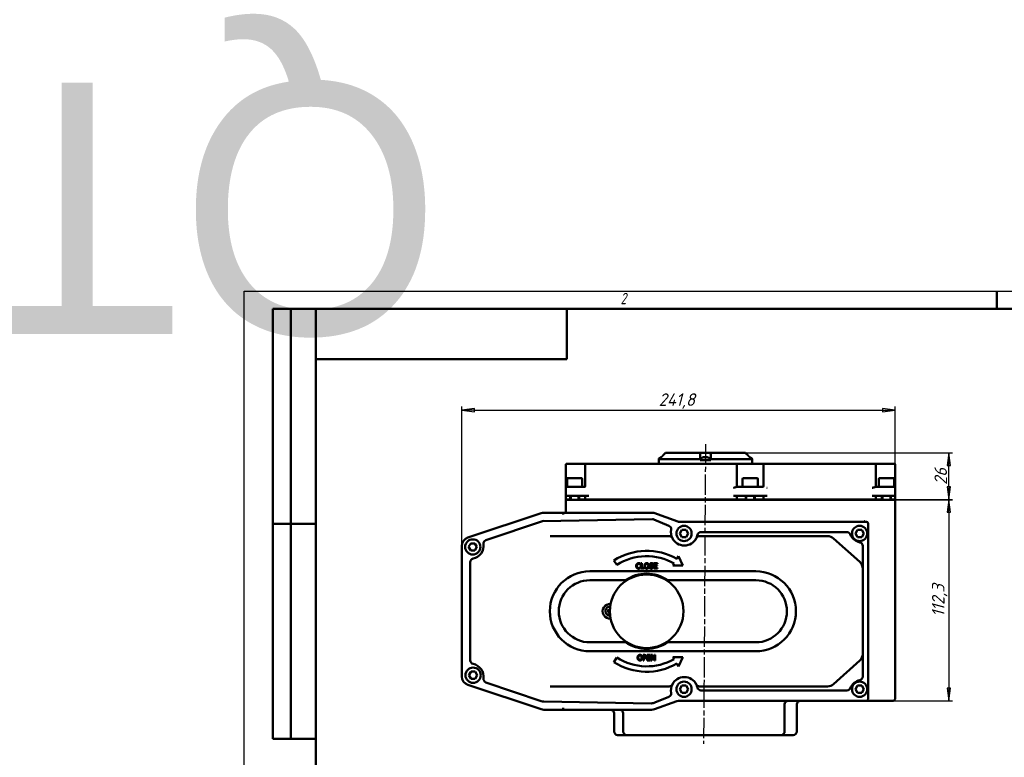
# Model space of a CAD drawing. Header units: millimetres. Extents: x -2787 to 5661, y -195 to 746.
# Tile 6 of 11: x -125 to 424, y 334 to 746. Entities that reach past the tile are written whole.
import ezdxf
from ezdxf.enums import TextEntityAlignment as Align

# ---------------------------------------------------------------- set-up
doc = ezdxf.new("R2018")
doc.units = ezdxf.units.MM
doc.header["$LTSCALE"] = 2
doc.linetypes.add('CHAIN', pattern=[0.7087, 0.4724, -0.0591, 0.1181, -0.0591])
for name, color, linetype, lineweight in [('Видимый контур (ГОСТ)', 7, 'Continuous', 50), ('Кромка (ГОСТ)', 7, 'Continuous', 50), ('Линия резьбы (ГОСТ)', 7, 'Continuous', 25), ('Обозначение (ГОСТ)', 7, 'Continuous', 25), ('Осевая линия (ГОСТ)', 7, 'Continuous', 25), ('Размер (ГОСТ)', 7, 'Continuous', 25), ('Эскизная геометрия (ГОСТ)', 7, 'Continuous', 50)]:
    doc.layers.add(name, color=color, linetype=linetype, lineweight=lineweight)
doc.styles.add('Альтернативный текст (ГОСТ)', font='arial.ttf', dxfattribs={"width": 0.8})
doc.styles.add('Обычный текст (ГОСТ)', font='GOST Common Italic.ttf')
doc.dimstyles.new('Обычный (ГОСТ)', dxfattribs={"dimscale": 2, "dimtxt": 3.5, "dimasz": 3.5, "dimexe": 1, "dimexo": 0, "dimgap": 0.5, "dimtad": 1, "dimtxsty": 'Обычный текст (ГОСТ)', "dimblk": 'Filled-1', "dimcen": 0.09, "dimdle": 15, "dimclrd": 256, "dimclre": 256, "dimclrt": 256, "dimazin": 2, "dimtfac": 0.714286, "dimtdec": 3, "dimtmove": 0, "dimatfit": 3, "dimfxl": 1, "dimtolj": 1, "dimlwd": 25, "dimlwe": 25, "dimarcsym": 0})

# ---------------------------------------------------------------- blocks, each defined once
blk = doc.blocks.new('Рамки ГОСТ - Рамка')
at = {"layer": 'Кромка (ГОСТ)', "lineweight": 25}
for p, q in [((0, 0), (0, 297)), ((0, 297), (420, 297))]:
    blk.add_line(p, q, dxfattribs=at)
at = {"layer": 'Кромка (ГОСТ)'}
for p, q in [((210, 292), (210, 297)), ((415, 292), (20, 292)), ((20, 292), (20, 5))]:
    blk.add_line(p, q, dxfattribs=at)
at = {"layer": 'Кромка (ГОСТ)', "insert": (105, 296.5), "char_height": 3.17, "width": 5.2328, "attachment_point": 1, "style": 'Альтернативный текст (ГОСТ)'}
blk.add_mtext('\\fGOST Common|b0|i1;{\\H3.1700;2}', dxfattribs=at)
blk = doc.blocks.new('ГОСТ - Доп. графы 2')
at = {"layer": 'Эскизная геометрия (ГОСТ)'}
for p, q in [((-12, 0), (-12, 120)), ((-12, 120), (0, 120)), ((-7, 0), (-7, 120)), ((-12, 60), (0, 60)), ((0, 0), (-12, 0))]:
    blk.add_line(p, q, dxfattribs=at)
at = {"layer": 'Обозначение (ГОСТ)', "lineweight": 30, "flags": 17}
for tag, p in [('Первичная_применяемость', (-3.65, 90.03)), ('Справочный_номер', (-3.55, 30.02))]:
    blk.add_attdef(tag, text='', height=3.17, rotation=90, dxfattribs=at).set_placement(p, align=Align.MIDDLE_CENTER)
blk = doc.blocks.new('ГОСТ - Доп. графы 3')
at = {"layer": 'Эскизная геометрия (ГОСТ)'}
for p, q in [((0, 0), (70, 0)), ((70, 0), (70, -14)), ((70, -14), (0, -14))]:
    blk.add_line(p, q, dxfattribs=at)
at = {"layer": 'Обозначение (ГОСТ)', "lineweight": 30}
blk.add_attdef('ОБОЗНАЧЕНИЕ', text='', height=5, rotation=180, dxfattribs=at).set_placement((34.94, -6.97), align=Align.MIDDLE_CENTER)
blk = doc.blocks.new('Filled-1')
at = {"color": 0}
for p, q in [((0, 0), (-1, 0.143)), ((-1, 0.143), (-1, -0.143)), ((-1, 0), (0, 0)), ((-1, -0.143), (0, 0))]:
    blk.add_line(p, q, dxfattribs=at)
at = {"color": 0, "flags": 128}
blk.add_lwpolyline([(-1, -0.143), (0, 0), (-1, 0.143), (-1, -0.143)], dxfattribs=at)
at = {"color": 0}
blk.add_solid([(-1, -0.143), (0, 0), (-1, 0.143), (-1, -0.143)], dxfattribs=at)
blk = doc.blocks.new('*D9')
at = {"layer": 'Defpoints', "color": 0, "linetype": 'Continuous', "transparency": 16777216}
for p in [(363.23, 527.48), (363.23, 477.48), (121.43, 451.58)]:
    blk.add_point(p, dxfattribs=at)
at = {"layer": 'Размер (ГОСТ)', "linetype": 'Continuous', "lineweight": 25, "transparency": 16777216}
for p, q in [((121.43, 451.58), (121.43, 529.48)), ((363.23, 477.48), (363.23, 529.48)), ((128.43, 527.48), (356.23, 527.48))]:
    blk.add_line(p, q, dxfattribs=at)
at = {"layer": 'Размер (ГОСТ)', "linetype": 'Continuous', "lineweight": 25, "transparency": 16777216, "xscale": 7, "yscale": 7, "zscale": 7, "rotation": 180}
blk.add_blockref('Filled-1', (121.43, 527.48), dxfattribs=at)
at = {"layer": 'Размер (ГОСТ)', "linetype": 'Continuous', "lineweight": 25, "transparency": 16777216, "xscale": 7, "yscale": 7, "zscale": 7}
blk.add_blockref('Filled-1', (363.23, 527.48), dxfattribs=at)
at = {"layer": 'Размер (ГОСТ)', "linetype": 'Continuous', "lineweight": 25, "transparency": 16777216, "insert": (231.33, 536.88), "char_height": 7, "attachment_point": 1, "style": 'Обычный текст (ГОСТ)'}
blk.add_mtext('\\A1;241,8', dxfattribs=at)
blk = doc.blocks.new('*D19')
at = {"layer": 'Defpoints', "color": 0, "linetype": 'Continuous', "transparency": 16777216}
for p in [(279.73, 503.58), (393.23, 503.58), (363.23, 477.58)]:
    blk.add_point(p, dxfattribs=at)
at = {"layer": 'Размер (ГОСТ)', "linetype": 'Continuous', "lineweight": 25, "transparency": 16777216}
for p, q in [((279.73, 503.58), (395.23, 503.58)), ((393.23, 484.58), (393.23, 496.58)), ((363.23, 477.58), (395.23, 477.58))]:
    blk.add_line(p, q, dxfattribs=at)
at = {"layer": 'Размер (ГОСТ)', "linetype": 'Continuous', "lineweight": 25, "transparency": 16777216, "xscale": 7, "yscale": 7, "zscale": 7}
for p, rotation in [((393.23, 503.58), 90), ((393.23, 477.58), 270)]:
    blk.add_blockref('Filled-1', p, dxfattribs=dict(at, rotation=rotation))
at = {"layer": 'Размер (ГОСТ)', "linetype": 'Continuous', "lineweight": 25, "transparency": 16777216, "insert": (385.23, 485.76), "char_height": 7, "attachment_point": 1, "rotation": 90, "style": 'Обычный текст (ГОСТ)'}
blk.add_mtext('\\A1;26', dxfattribs=at)
blk = doc.blocks.new('*D20')
at = {"layer": 'Defpoints', "color": 0, "linetype": 'Continuous', "transparency": 16777216}
for p in [(363.23, 477.48), (361.23, 365.18), (393.23, 365.18)]:
    blk.add_point(p, dxfattribs=at)
at = {"layer": 'Размер (ГОСТ)', "linetype": 'Continuous', "lineweight": 25, "transparency": 16777216}
for p, q in [((363.23, 477.48), (395.23, 477.48)), ((393.23, 470.48), (393.23, 372.18)), ((361.23, 365.18), (395.23, 365.18))]:
    blk.add_line(p, q, dxfattribs=at)
at = {"layer": 'Размер (ГОСТ)', "linetype": 'Continuous', "lineweight": 25, "transparency": 16777216, "xscale": 7, "yscale": 7, "zscale": 7}
for p, rotation in [((393.23, 477.48), 90), ((393.23, 365.18), 270)]:
    blk.add_blockref('Filled-1', p, dxfattribs=dict(at, rotation=rotation))
at = {"layer": 'Размер (ГОСТ)', "linetype": 'Continuous', "lineweight": 25, "transparency": 16777216, "insert": (383.83, 412.07), "char_height": 7, "attachment_point": 1, "rotation": 90, "style": 'Обычный текст (ГОСТ)'}
blk.add_mtext('\\A1;112,3', dxfattribs=at)

msp = doc.modelspace()

# ---------------------------------------------------------------- linework, layer by layer
at = {"layer": 'Видимый контур (ГОСТ)'}
for p, q in [((235.067, 503.58), (235.067, 503.58)), ((235.067, 503.58), (254.677, 503.58)), ((254.677, 503.58), (260.13, 503.58)), ((257.484, 501.087), (256.841, 501.087)), ((257.05, 501.304), (257.069, 501.087)), ((258.782, 501.087), (258.704, 501.087)), ((260.13, 503.58), (279.736, 503.58)), ((282.402, 501.087), (282.324, 501.087)), ((179.559, 497.08), (179.559, 484.08)), ((180.059, 497.58), (181.766, 497.58)), ((190.763, 497.58), (181.766, 497.58)), ((190.263, 497.08), (190.263, 485.08)), ((190.763, 497.58), (192.263, 497.58)), ((272.973, 497.58), (192.263, 497.58)), ((231.316, 499.98), (231.316, 499.58)), ((231.316, 499.58), (231.41, 499.58)), ((231.401, 497.58), (231.401, 499.58)), ((231.41, 499.58), (231.575, 499.58)), ((231.575, 500.08), (231.575, 499.58)), ((254.404, 500.08), (231.575, 500.08)), ((254.404, 499.58), (254.404, 500.08)), ((254.404, 499.58), (256.684, 499.58)), ((254.866, 499.98), (254.866, 499.58)), ((256.684, 499.58), (258.041, 499.58)), ((258.041, 499.58), (260.404, 499.58)), ((259.866, 499.98), (259.866, 499.58)), ((260.404, 500.08), (260.404, 499.58)), ((283.228, 500.08), (260.404, 500.08)), ((272.973, 497.58), (274.473, 497.58)), ((290.26, 497.58), (274.473, 497.58)), ((274.973, 485.08), (274.973, 497.08)), ((283.228, 499.58), (283.228, 500.08)), ((283.228, 499.58), (283.391, 499.58)), ((283.391, 499.58), (283.486, 499.58)), ((283.401, 497.58), (283.401, 499.58)), ((283.486, 499.98), (283.486, 499.58)), ((289.76, 497.08), (289.76, 485.08)), ((290.26, 497.58), (291.76, 497.58)), ((350.5, 497.58), (291.76, 497.58)), ((350.5, 497.58), (352, 497.58)), ((361.017, 497.58), (352, 497.58)), ((352.5, 485.08), (352.5, 497.08)), ((361.017, 497.58), (362.728, 497.58)), ((363.228, 484.08), (363.228, 497.08)), ((180.639, 489.58), (188.139, 489.58)), ((278.639, 489.58), (286.139, 489.58)), ((354.689, 489.58), (362.189, 489.58)), ((179.559, 484.08), (179.559, 479.58)), ((180.059, 484.58), (181.559, 484.58)), ((180.139, 489.08), (180.139, 484.58)), ((183.841, 484.58), (181.559, 484.58)), ((183.841, 484.58), (184.938, 484.58)), ((190.263, 484.58), (184.938, 484.58)), ((188.639, 489.08), (188.639, 484.58)), ((281.841, 484.58), (274.973, 484.58)), ((278.139, 489.08), (278.139, 484.58)), ((281.841, 484.58), (282.938, 484.58)), ((289.76, 484.58), (282.938, 484.58)), ((286.639, 489.08), (286.639, 484.58)), ((358.17, 484.58), (352.5, 484.58)), ((354.189, 489.08), (354.189, 484.58)), ((358.17, 484.58), (358.708, 484.58)), ((361.228, 484.58), (358.708, 484.58)), ((361.228, 484.58), (362.728, 484.58)), ((362.689, 489.08), (362.689, 484.58)), ((363.228, 479.58), (363.228, 484.08)), ((179.559, 479.58), (179.559, 477.58)), ((181.559, 479.58), (179.559, 479.58)), ((181.559, 479.58), (192.263, 479.58)), ((181.889, 479.58), (181.889, 477.48)), ((186.889, 479.58), (186.889, 477.48)), ((190.263, 477.58), (190.263, 479.58)), ((272.973, 479.58), (291.76, 479.58)), ((274.973, 477.58), (274.973, 479.58)), ((279.889, 479.58), (279.889, 477.48)), ((284.889, 479.58), (284.889, 477.48)), ((289.76, 477.58), (289.76, 479.58)), ((350.5, 479.58), (361.228, 479.58)), ((352.5, 477.58), (352.5, 479.58)), ((355.939, 479.58), (355.939, 477.48)), ((360.939, 479.58), (360.939, 477.48)), ((363.228, 479.58), (361.228, 479.58)), ((363.228, 477.58), (363.228, 479.58)), ((181.835, 477.58), (179.559, 477.58)), ((179.559, 477.48), (179.559, 470.68)), ((179.559, 477.48), (181.559, 477.48)), ((181.559, 477.48), (361.228, 477.48)), ((181.835, 477.58), (181.889, 477.58)), ((186.889, 477.58), (190.263, 477.58)), ((192.263, 477.58), (190.263, 477.58)), ((192.263, 477.58), (272.973, 477.58)), ((211.985, 477.48), (211.985, 477.58)), ((246.471, 477.48), (246.471, 477.58)), ((274.973, 477.58), (272.973, 477.58)), ((274.973, 477.58), (279.889, 477.58)), ((284.889, 477.58), (289.76, 477.58)), ((291.76, 477.58), (289.76, 477.58)), ((291.76, 477.58), (350.5, 477.58)), ((352.5, 477.58), (350.5, 477.58)), ((352.5, 477.58), (355.939, 477.58)), ((360.939, 477.58), (360.947, 477.58)), ((363.228, 477.58), (360.947, 477.58)), ((361.228, 477.48), (363.228, 477.48)), ((363.228, 366.18), (363.228, 477.48)), ((165.658, 469.923), (124.847, 456.319)), ((177.97, 470.18), (167.239, 470.18)), ((177.97, 470.18), (177.97, 469.18)), ((178.97, 470.18), (177.97, 470.18)), ((177.97, 469.17), (177.97, 469.18)), ((227.884, 470.18), (178.97, 470.18)), ((242.003, 465.295), (228.552, 470.065)), ((166.428, 465.539), (134.912, 454.875)), ((166.341, 466.038), (166.428, 465.539)), ((227.812, 466.602), (166.428, 465.539)), ((166.428, 465.539), (166.514, 465.041)), ((237.04, 462.956), (228.612, 466.45)), ((347.228, 465.18), (242.672, 465.18)), ((348.228, 366.18), (348.228, 464.18)), ((203.07, 457.109), (170.781, 457.109)), ((237.143, 457.109), (203.07, 457.109)), ((243.15, 458.644), (244.304, 460.644)), ((244.304, 456.644), (243.15, 458.644)), ((244.304, 460.644), (246.614, 460.644)), ((246.614, 456.644), (244.304, 456.644)), ((246.614, 460.644), (247.769, 458.644)), ((247.769, 458.644), (246.614, 456.644)), ((325.585, 457.109), (254.096, 457.109)), ((336.388, 459.399), (254.906, 459.399)), ((341.15, 458.644), (342.304, 460.644)), ((342.304, 456.644), (341.15, 458.644)), ((342.304, 460.644), (344.614, 460.644)), ((344.614, 456.644), (342.304, 456.644)), ((344.614, 460.644), (345.769, 458.644)), ((345.769, 458.644), (344.614, 456.644)), ((121.428, 451.576), (121.428, 378.783)), ((125.232, 451.094), (126.387, 453.094)), ((126.387, 449.094), (125.232, 451.094)), ((126.387, 453.094), (128.696, 453.094)), ((128.696, 453.094), (129.851, 451.094)), ((129.851, 451.094), (128.696, 449.094)), ((343.535, 442.714), (328.925, 455.83)), ((345.195, 438.993), (345.195, 451.674)), ((128.696, 449.094), (126.387, 449.094)), ((242.328, 445.936), (241.446, 444.434)), ((244.766, 440.748), (242.328, 445.936)), ((126.114, 442.611), (126.114, 387.748)), ((206.348, 443.59), (207.969, 441.066)), ((221.011, 441.312), (221.042, 441.312)), ((221.042, 439.673), (221.013, 439.673)), ((221.042, 441.312), (221.042, 441.793)), ((221.042, 439.196), (221.042, 439.673)), ((221.414, 441.992), (221.414, 438.992)), ((221.813, 441.992), (221.414, 441.992)), ((221.813, 439.347), (221.813, 441.992)), ((226.237, 439.673), (226.237, 439.172)), ((226.267, 439.673), (226.237, 439.673)), ((228.131, 441.375), (228.16, 441.375)), ((228.16, 441.375), (228.16, 441.851)), ((230.56, 441.992), (228.683, 441.992)), ((228.683, 441.992), (228.683, 438.992)), ((229.082, 441.637), (230.56, 441.637)), ((229.082, 440.816), (229.082, 441.637)), ((230.46, 440.816), (229.082, 440.816)), ((229.082, 440.461), (230.46, 440.461)), ((229.082, 439.347), (229.082, 440.461)), ((230.46, 440.461), (230.46, 440.816)), ((230.56, 441.637), (230.56, 441.992)), ((239.928, 441.846), (239.283, 440.748)), ((239.283, 440.748), (244.766, 440.748)), ((285.55, 437.509), (192.889, 437.509)), ((221.414, 438.992), (223.152, 438.992)), ((223.152, 439.347), (221.813, 439.347)), ((223.152, 438.992), (223.152, 439.347)), ((228.683, 438.992), (230.56, 438.992)), ((230.56, 439.347), (229.082, 439.347)), ((230.56, 438.992), (230.56, 439.347)), ((345.195, 391.366), (345.195, 438.993)), ((212.728, 432.509), (192.889, 432.509)), ((285.55, 432.509), (236.451, 432.509)), ((192.889, 397.85), (212.728, 397.85)), ((236.451, 397.85), (285.55, 397.85)), ((192.889, 392.85), (285.55, 392.85)), ((222.61, 390.774), (222.61, 387.774)), ((223.364, 390.774), (222.61, 390.774)), ((223.009, 389.233), (223.009, 390.429)), ((223.009, 390.429), (223.339, 390.429)), ((226.762, 390.774), (224.886, 390.774)), ((224.886, 390.774), (224.886, 387.774)), ((225.284, 390.419), (226.762, 390.419)), ((225.284, 389.597), (225.284, 390.419)), ((226.762, 390.419), (226.762, 390.774)), ((227.2, 390.774), (227.2, 387.774)), ((227.766, 390.774), (227.2, 390.774)), ((227.572, 390.361), (228.899, 387.774)), ((227.572, 387.774), (227.572, 390.361)), ((228.975, 388.399), (227.766, 390.774)), ((228.975, 390.774), (228.975, 388.399)), ((229.347, 390.774), (228.975, 390.774)), ((229.347, 387.774), (229.347, 390.774)), ((345.195, 378.685), (345.195, 391.366)), ((207.969, 389.293), (206.348, 386.769)), ((222.61, 387.774), (223.009, 387.774)), ((223.281, 389.233), (223.009, 389.233)), ((223.009, 388.892), (223.347, 388.892)), ((223.009, 387.774), (223.009, 388.892)), ((224.886, 387.774), (226.762, 387.774)), ((226.663, 389.597), (225.284, 389.597)), ((225.284, 389.243), (226.663, 389.243)), ((225.284, 388.129), (225.284, 389.243)), ((226.762, 388.129), (225.284, 388.129)), ((226.663, 389.243), (226.663, 389.597)), ((226.762, 387.774), (226.762, 388.129)), ((227.2, 387.774), (227.572, 387.774)), ((228.899, 387.774), (229.347, 387.774)), ((239.283, 389.611), (239.928, 388.513)), ((244.766, 389.611), (239.283, 389.611)), ((241.446, 385.925), (242.328, 384.423)), ((242.328, 384.423), (244.766, 389.611)), ((328.925, 374.529), (343.535, 387.645)), ((125.402, 379.462), (126.557, 381.462)), ((126.557, 377.462), (125.402, 379.462)), ((126.557, 381.462), (128.866, 381.462)), ((128.866, 381.462), (130.021, 379.462)), ((130.021, 379.462), (128.866, 377.462)), ((124.847, 374.04), (165.658, 360.436)), ((128.866, 377.462), (126.557, 377.462)), ((134.912, 375.484), (165.69, 365.069)), ((170.781, 373.25), (203.07, 373.25)), ((203.07, 373.25), (237.143, 373.25)), ((243.15, 371.644), (244.304, 373.644)), ((244.304, 369.644), (243.15, 371.644)), ((244.304, 373.644), (246.614, 373.644)), ((246.614, 369.644), (244.304, 369.644)), ((246.614, 373.644), (247.769, 371.644)), ((247.769, 371.644), (246.614, 369.644)), ((254.096, 373.25), (325.585, 373.25)), ((254.906, 370.961), (336.388, 370.961)), ((341.15, 371.644), (342.304, 373.644)), ((342.304, 369.644), (341.15, 371.644)), ((342.304, 373.644), (344.614, 373.644)), ((344.614, 369.644), (342.304, 369.644)), ((344.614, 373.644), (345.769, 371.644)), ((345.769, 371.644), (344.614, 369.644)), ((167.206, 364.806), (227.187, 363.768)), ((229.039, 360.467), (241.517, 364.892)), ((229.189, 364.148), (237.04, 367.404)), ((243.188, 365.18), (347.228, 365.18)), ((301.602, 363.18), (301.602, 348.08)), ((308.401, 363.18), (308.401, 348.08)), ((347.228, 365.18), (349.228, 365.18)), ((349.228, 365.18), (361.228, 365.18)), ((362.228, 365.18), (361.228, 365.18)), ((167.239, 360.18), (177.97, 360.18)), ((177.97, 361.18), (177.97, 361.189)), ((177.97, 361.18), (177.97, 360.18)), ((177.97, 360.18), (178.97, 360.18)), ((178.97, 360.18), (227.367, 360.18)), ((206.401, 358.18), (206.401, 348.08)), ((211.497, 358.18), (211.497, 348.08)), ((213.497, 346.08), (208.401, 346.08)), ((223.988, 346.08), (213.497, 346.08)), ((223.988, 346.08), (231.219, 346.08)), ((281.598, 346.08), (231.219, 346.08)), ((281.598, 346.08), (288.829, 346.08)), ((299.602, 346.08), (288.829, 346.08)), ((306.401, 346.08), (299.602, 346.08))]:
    msp.add_line(p, q, dxfattribs=at)
for centre, radius in [((245.459, 458.644), 4.25), ((343.459, 458.644), 4.25), ((127.541, 451.094), 4.25), ((224.59, 415.18), 20.517), ((127.712, 379.462), 4.25), ((245.459, 371.644), 4.25), ((343.459, 371.644), 4.25)]:
    msp.add_circle(centre, radius, dxfattribs=at)
for centre, radius, start, end in [((232.316, 499.98), 1, 116.26077, 179.99), ((233.816, 496.94), 4.39, 109.45641, 116.26077), ((232.4, 500.947), 0.14, 100.62904, 109.45641), ((255.866, 499.98), 1, 116.26077, 179.99), ((257.366, 496.94), 4.39, 109.45641, 116.26077), ((255.951, 500.947), 0.14, 100.71529, 109.45641), ((258.782, 500.947), 0.14, 70.54359, 90), ((257.366, 496.94), 4.39, 63.73923, 70.54359), ((258.866, 499.98), 1, 0.01, 63.73923), ((282.402, 500.947), 0.14, 70.54359, 90), ((280.986, 496.94), 4.39, 63.73923, 70.54359), ((282.486, 499.98), 1, 0.01, 63.73923), ((180.059, 497.08), 0.5, 90, 180), ((190.763, 497.08), 0.5, 90, 180), ((274.473, 497.08), 0.5, 0, 90), ((290.26, 497.08), 0.5, 90, 180), ((352, 497.08), 0.5, 0, 90), ((362.728, 497.08), 0.5, 0, 90), ((180.639, 489.08), 0.5, 90, 180), ((188.139, 489.08), 0.5, 0, 90), ((278.639, 489.08), 0.5, 90, 180), ((286.139, 489.08), 0.5, 0, 90), ((354.689, 489.08), 0.5, 90, 180), ((362.189, 489.08), 0.5, 0, 90), ((180.059, 484.08), 0.5, 90, 180), ((189.763, 485.08), 0.5, 270, 0), ((275.473, 485.08), 0.5, 180, 270), ((289.26, 485.08), 0.5, 270, 0), ((353, 485.08), 0.5, 180, 270), ((362.728, 484.08), 0.5, 0, 90), ((167.239, 465.18), 5, 90, 108.43495), ((178.97, 415.18), 55, 90, 91.0418), ((179.059, 470.68), 0.5, 270, 0), ((227.884, 468.18), 2, 70.47499, 90), ((227.846, 464.603), 2, 67.47972, 90.99211), ((236.274, 461.108), 2, 349.63291, 67.47972), ((242.672, 467.18), 2, 250.47499, 270), ((347.228, 464.18), 1, 0, 90), ((126.428, 451.576), 5, 108.43495, 180), ((237.143, 455.109), 2, 26.84023, 90), ((245.619, 459.399), 7.5, 169.63291, 206.84023), ((245.619, 459.399), 7.5, 333.15977, 347.8468), ((254.096, 455.109), 2, 90, 153.15977), ((254.906, 457.399), 2, 90, 167.8468), ((325.585, 452.109), 5, 48.08538, 90), ((336.388, 457.399), 2, 22.02534, 90), ((345.195, 460.961), 7.5, 202.02534, 257.8468), ((126.114, 451.899), 7.5, 282.1532, 6.54102), ((135.553, 452.981), 2, 108.69422, 186.54102), ((245.619, 459.399), 7.5, 206.84023, 333.15977), ((343.195, 451.674), 2, 0, 77.8468), ((224.59, 415.18), 33.763, 60.04939, 122.70353), ((224.59, 415.18), 30.763, 60.09344, 122.70353), ((128.114, 442.611), 2, 102.1532, 180), ((340.195, 438.993), 5, 0, 48.08538), ((192.889, 415.18), 22.329, 90, 270), ((224.59, 415.18), 21, 55.60935, 124.39065), ((285.55, 415.18), 22.329, 270, 90), ((192.889, 415.18), 17.329, 90, 270), ((285.55, 415.18), 17.329, 270, 90), ((204.073, 415.18), 4.064, 84.31615, 275.68385), ((204.073, 415.18), 2.5, 86.50702, 273.49298), ((204.073, 415.18), 0.935, 151.34597, 177.80991), ((204.073, 415.18), 0.935, 241.34597, 267.80991), ((224.59, 415.18), 21, 235.60935, 304.39065), ((340.195, 391.366), 5, 311.91462, 0), ((128.114, 387.748), 2, 180, 257.8468), ((126.114, 378.461), 7.5, 353.45898, 77.8468), ((224.59, 415.18), 33.763, 237.29647, 299.95061), ((224.59, 415.18), 30.763, 237.29647, 299.90656), ((126.428, 378.783), 5, 180, 251.56505), ((135.553, 377.378), 2, 173.45898, 251.30578), ((237.143, 375.25), 2, 270, 333.15977), ((245.619, 370.961), 7.5, 153.15977, 190.36709), ((245.619, 370.961), 7.5, 26.84023, 153.15977), ((245.619, 370.961), 7.5, 12.1532, 26.84023), ((254.096, 375.25), 2, 206.84023, 270), ((325.585, 378.25), 5, 270, 311.91462), ((345.195, 369.398), 7.5, 102.1532, 157.97466), ((343.195, 378.685), 2, 282.1532, 0), ((236.274, 369.251), 2, 292.52028, 10.36709), ((254.906, 372.961), 2, 192.1532, 270), ((336.388, 372.961), 2, 270, 337.97466), ((167.293, 369.806), 5, 251.30578, 269.00789), ((227.274, 368.767), 5, 269.00789, 292.52028), ((243.188, 360.18), 5, 90, 109.52501), ((303.602, 363.18), 2, 90, 180), ((310.401, 363.18), 2, 90, 180), ((347.228, 366.18), 1, 270, 0), ((362.228, 366.18), 1, 270, 0), ((167.239, 365.18), 5, 251.56505, 270), ((178.97, 415.18), 55, 268.9582, 270), ((204.401, 358.18), 2, 0, 90), ((209.497, 358.18), 2, 0, 90), ((227.367, 365.18), 5, 270, 289.52501), ((208.401, 348.08), 2, 180, 270), ((213.497, 348.08), 2, 180, 270), ((299.602, 348.08), 2, 270, 0), ((306.401, 348.08), 2, 270, 0)]:
    msp.add_arc(centre, radius, start, end, dxfattribs=at)
for centre, major_axis, ratio, start_param, end_param in [((233.825, 496.954), (3.691, -2.371), 0.9946206, 2.4035472, 2.4807262), ((257.375, 496.954), (3.676, -2.394), 0.9945757, 2.2549655, 2.4871678), ((257.524, 496.954), (-0.393, 4.369), 0.235444, 0.0831335, 0.3153358), ((257.528, 496.954), (-0.383, 4.37), 0.0567721, 5.9472629, 6.1738808), ((257.205, 496.954), (0.383, 4.37), 0.0567721, 0.1093045, 0.3415068), ((257.405, 496.954), (1.523, -4.114), 0.9679721, 2.4609931, 2.6931954), ((257.357, 496.954), (-3.676, -2.394), 0.9945757, 3.7998872, 4.0282198), ((280.977, 496.954), (-3.661, -2.418), 0.9945302, 3.7934713, 3.8666502), ((281.024, 496.954), (1.519, -4.116), 0.9677843, 2.4620911, 2.5078947), ((204.102, 415.339), (4.317, -0.778), 0.0871557, 4.3758571, 4.6080594), ((204.016, 415.028), (-4.106, 1.545), 0.0871557, 4.8167185, 5.0489208), ((204.225, 415.123), (-1.545, -4.106), 0.0871557, 4.8167185, 5.0489208), ((204.232, 415.151), (-0.778, -4.317), 0.0871557, 4.3916328, 4.6080594), ((203.914, 415.208), (0.778, 4.317), 0.0871557, 4.3758571, 4.4784224)]:
    msp.add_ellipse(centre, major_axis=major_axis, ratio=ratio, start_param=start_param, end_param=end_param, dxfattribs=at)
for points, weights in [([(233.816, 502.304), (232.746, 501.242), (231.575, 500.08)], [1.00372681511, 1.00423490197, 1.00270666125]), ([(232.68, 501.178), (233.261, 501.754), (233.816, 502.305)], [1.0037067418, 1.00398988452, 1.00372626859]), ([(254.404, 500.08), (254.404, 501.243), (254.404, 502.305)], [1.00270530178, 1.00423297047, 1.00372310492]), ([(260.404, 502.304), (260.404, 501.242), (260.404, 500.08)], [1.00372681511, 1.00423490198, 1.00270666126]), ([(283.228, 500.08), (282.057, 501.243), (280.986, 502.305)], [1.00270651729, 1.00423516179, 1.00372626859]), ([(202.783, 415.216), (202.989, 415.216), (203.139, 415.215)], [1.00329461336, 1.01453007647, 1]), ([(203.253, 415.628), (203.124, 415.704), (202.947, 415.81)], [1, 1.01453008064, 1.00329461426]), ([(203.139, 415.215), (203.449, 415.174), (203.604, 415.153)], [1, 1.44094764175, 1.84165152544]), ([(203.684, 415.442), (203.54, 415.504), (203.253, 415.628)], [1.84165152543, 1.44094764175, 1]), ([(203.625, 414.359), (203.548, 414.23), (203.443, 414.053)], [1, 1.01453007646, 1.00329461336]), ([(203.81, 414.79), (203.748, 414.647), (203.625, 414.359)], [1.84165152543, 1.44094764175, 1]), ([(204.037, 414.245), (204.065, 414.449), (204.082, 414.58)], [1, 1.25209187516, 1.49103022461]), ([(204.037, 413.89), (204.037, 414.096), (204.037, 414.245)], [1.00329461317, 1.01453007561, 1]), ([(204.088, 415.955), (204.062, 415.764), (204.047, 415.648)], [1.1850789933, 1.52586253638, 1.84165152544]), ([(204.11, 416.469), (204.11, 416.434), (204.109, 416.4)], [1.00329461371, 1.00522366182, 1.00639318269])]:
    msp.add_rational_spline(points, weights, degree=2, dxfattribs=at)
for points, knots in [([(233.816, 502.305), (233.946, 502.434), (234.074, 502.562), (234.482, 502.973), (234.78, 503.279), (235.067, 503.58)], [1.13553758, 1.13553758, 1.13553758, 1.13553758, 1.18828561, 1.18828561, 1.30987869, 1.30987869, 1.30987869, 1.30987869]), ([(235.067, 503.58), (234.781, 503.279), (234.482, 502.973), (234.198, 502.686), (234.074, 502.562), (233.947, 502.434), (233.816, 502.304)], [-0.12159309, -0.12159309, -0.12159309, -0.12159309, 0, 0, 0, 0.05284171, 0.05284171, 0.05284171, 0.05284171]), ([(254.404, 502.305), (254.404, 502.434), (254.412, 502.562), (254.465, 502.973), (254.546, 503.279), (254.677, 503.58)], [1.13553758, 1.13553758, 1.13553758, 1.13553758, 1.18828561, 1.18828561, 1.30987869, 1.30987869, 1.30987869, 1.30987869]), ([(256.898, 501.3), (256.918, 501.302), (256.939, 501.304), (256.978, 501.307), (256.995, 501.308), (257.023, 501.308), (257.034, 501.308), (257.048, 501.306), (257.051, 501.305), (257.05, 501.302), (257.048, 501.301), (257.046, 501.3)], [0, 0, 0, 0, 0.006105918, 0.006105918, 0.012211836, 0.012211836, 0.018306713, 0.018306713, 0.02440159, 0.02440159, 0.027283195, 0.027283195, 0.027283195, 0.027283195]), ([(257.174, 501.3), (257.173, 501.302), (257.167, 501.304), (257.149, 501.307), (257.135, 501.308), (257.105, 501.308), (257.086, 501.308), (257.059, 501.307), (257.053, 501.307), (257.046, 501.306)], [0, 0, 0, 0, 0.006108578, 0.006108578, 0.012217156, 0.012217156, 0.018309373, 0.018309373, 0.020168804, 0.020168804, 0.020168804, 0.020168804]), ([(257.558, 501.3), (257.56, 501.302), (257.565, 501.304), (257.584, 501.307), (257.598, 501.308), (257.628, 501.308), (257.647, 501.308), (257.687, 501.306), (257.709, 501.305), (257.739, 501.302), (257.749, 501.301), (257.759, 501.3)], [0, 0, 0, 0, 0.006105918, 0.006105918, 0.012211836, 0.012211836, 0.018306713, 0.018306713, 0.02440159, 0.02440159, 0.027283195, 0.027283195, 0.027283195, 0.027283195]), ([(257.835, 501.3), (257.815, 501.302), (257.793, 501.304), (257.755, 501.307), (257.737, 501.308), (257.71, 501.308), (257.699, 501.308), (257.689, 501.307), (257.687, 501.307), (257.686, 501.306)], [0, 0, 0, 0, 0.006105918, 0.006105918, 0.012211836, 0.012211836, 0.018306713, 0.018306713, 0.020168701, 0.020168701, 0.020168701, 0.020168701]), ([(260.13, 503.58), (260.261, 503.279), (260.343, 502.973), (260.379, 502.686), (260.395, 502.562), (260.404, 502.434), (260.404, 502.304)], [-0.12159309, -0.12159309, -0.12159309, -0.12159309, 0, 0, 0, 0.05284171, 0.05284171, 0.05284171, 0.05284171]), ([(280.986, 502.305), (280.856, 502.434), (280.728, 502.562), (280.321, 502.973), (280.022, 503.279), (279.736, 503.58)], [1.13553758, 1.13553758, 1.13553758, 1.13553758, 1.18828561, 1.18828561, 1.30987869, 1.30987869, 1.30987869, 1.30987869]), ([(272.973, 484.08), (272.975, 484.08), (272.977, 484.081), (273.122, 484.127), (273.411, 484.219), (274.115, 484.431), (274.668, 484.58), (274.973, 484.58)], [-0.2548791, -0.2548791, -0.2548791, -0.2548791, -0.25419674, -0.25419674, -0.20335739, -0.15251804, 0, 0, 0, 0]), ([(291.75, 484.083), (291.752, 484.082), (291.753, 484.082), (291.756, 484.081), (291.758, 484.08), (291.76, 484.08)], [-0.0004661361, -0.0004661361, -0.0004661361, -0.0004661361, 0, 0, 0.0006823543, 0.0006823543, 0.0006823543, 0.0006823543]), ([(291.76, 484.08), (291.759, 484.081), (291.757, 484.082), (291.754, 484.084), (291.753, 484.085), (291.752, 484.086)], [-0.0006823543, -0.0006823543, -0.0006823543, -0.0006823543, 0, 0, 0.0004697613, 0.0004697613, 0.0004697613, 0.0004697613]), ([(350.5, 484.08), (350.502, 484.08), (350.504, 484.081), (350.65, 484.127), (350.939, 484.219), (351.643, 484.431), (352.195, 484.58), (352.5, 484.58)], [-0.2548791, -0.2548791, -0.2548791, -0.2548791, -0.25419674, -0.25419674, -0.20335739, -0.15251804, 0, 0, 0, 0]), ([(346.693, 465.18), (346.637, 465.18), (346.584, 465.186), (346.439, 465.228), (346.352, 465.279), (346.2, 465.398), (346.142, 465.45), (346.025, 465.56), (345.967, 465.618), (345.907, 465.677), (345.906, 465.678), (345.905, 465.68)], [0.24785759, 0.24785759, 0.24785759, 0.24785759, 0.27219208, 0.27219208, 0.31294199, 0.31294199, 0.33785303, 0.33785303, 0.36262518, 0.36262518, 0.36312839, 0.36312839, 0.36312839, 0.36312839]), ([(238.558, 456.67), (238.551, 456.682), (238.337, 457.022), (238.093, 457.332), (237.846, 457.508)], [0.08695205, 0.08695205, 0.08695205, 0.08695205, 0.09178436, 0.22946091, 0.22946091, 0.22946091, 0.22946091]), ([(238.927, 456.012), (238.926, 456.014), (238.926, 456.015), (238.865, 456.135), (238.745, 456.359), (238.62, 456.572), (238.558, 456.67)], [-0.00061496, -0.00061496, -0.00061496, -0.00061496, 0, 0, 0.045892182, 0.086952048, 0.086952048, 0.086952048, 0.086952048]), ([(202.783, 415.216), (202.777, 415.216), (202.767, 415.217), (202.745, 415.219), (202.728, 415.221), (202.696, 415.225), (202.676, 415.229), (202.644, 415.234), (202.627, 415.238), (202.612, 415.241)], [0.047865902, 0.047865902, 0.047865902, 0.047865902, 0.052083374, 0.052083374, 0.057278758, 0.057278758, 0.062523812, 0.062523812, 0.067030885, 0.067030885, 0.067030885, 0.067030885]), ([(202.787, 415.876), (202.802, 415.871), (202.818, 415.865), (202.848, 415.854), (202.867, 415.846), (202.897, 415.834), (202.913, 415.827), (202.933, 415.817), (202.941, 415.813), (202.947, 415.81)], [0.016435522, 0.016435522, 0.016435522, 0.016435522, 0.020942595, 0.020942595, 0.02618765, 0.02618765, 0.031383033, 0.031383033, 0.035600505, 0.035600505, 0.035600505, 0.035600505]), ([(203.377, 413.894), (203.381, 413.908), (203.387, 413.924), (203.399, 413.955), (203.406, 413.974), (203.419, 414.003), (203.426, 414.019), (203.435, 414.039), (203.44, 414.048), (203.443, 414.053)], [0.016435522, 0.016435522, 0.016435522, 0.016435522, 0.020942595, 0.020942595, 0.02618765, 0.02618765, 0.031383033, 0.031383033, 0.035600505, 0.035600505, 0.035600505, 0.035600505]), ([(203.585, 415.046), (203.605, 415.042), (203.625, 415.034), (203.661, 415.01), (203.677, 414.995), (203.7, 414.961), (203.709, 414.941), (203.719, 414.899), (203.719, 414.877), (203.714, 414.848), (203.711, 414.838), (203.708, 414.829)], [0, 0, 0, 0, 0.006105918, 0.006105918, 0.012211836, 0.012211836, 0.018306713, 0.018306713, 0.02440159, 0.02440159, 0.027283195, 0.027283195, 0.027283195, 0.027283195]), ([(203.604, 415.153), (203.638, 415.149), (203.673, 415.137), (203.72, 415.11), (203.739, 415.096), (203.773, 415.063), (203.787, 415.043), (203.81, 415.004), (203.819, 414.981), (203.83, 414.936), (203.832, 414.912), (203.831, 414.858), (203.824, 414.822), (203.81, 414.79)], [0.115705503, 0.115705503, 0.115705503, 0.115705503, 0.126574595, 0.126574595, 0.133368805, 0.133368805, 0.140163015, 0.140163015, 0.146957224, 0.146957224, 0.153751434, 0.153751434, 0.164620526, 0.164620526, 0.164620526, 0.164620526]), ([(204.047, 415.648), (204.042, 415.614), (204.03, 415.58), (204.003, 415.532), (203.99, 415.514), (203.956, 415.48), (203.937, 415.465), (203.898, 415.443), (203.875, 415.434), (203.829, 415.423), (203.806, 415.42), (203.752, 415.421), (203.716, 415.429), (203.684, 415.442)], [0.115705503, 0.115705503, 0.115705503, 0.115705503, 0.126574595, 0.126574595, 0.133368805, 0.133368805, 0.140163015, 0.140163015, 0.146957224, 0.146957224, 0.153751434, 0.153751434, 0.164620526, 0.164620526, 0.164620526, 0.164620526]), ([(203.939, 415.668), (203.935, 415.648), (203.928, 415.627), (203.904, 415.591), (203.888, 415.576), (203.855, 415.552), (203.835, 415.543), (203.793, 415.534), (203.771, 415.534), (203.741, 415.539), (203.732, 415.541), (203.722, 415.545)], [0, 0, 0, 0, 0.006105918, 0.006105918, 0.012211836, 0.012211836, 0.018306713, 0.018306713, 0.02440159, 0.02440159, 0.027283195, 0.027283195, 0.027283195, 0.027283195]), ([(204.037, 413.89), (204.037, 413.883), (204.036, 413.873), (204.034, 413.851), (204.032, 413.834), (204.027, 413.802), (204.024, 413.782), (204.018, 413.75), (204.015, 413.733), (204.012, 413.719)], [0.047865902, 0.047865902, 0.047865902, 0.047865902, 0.052083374, 0.052083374, 0.057278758, 0.057278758, 0.062523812, 0.062523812, 0.067030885, 0.067030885, 0.067030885, 0.067030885]), ([(204.11, 416.469), (204.11, 416.476), (204.11, 416.486), (204.112, 416.508), (204.114, 416.525), (204.117, 416.547), (204.119, 416.555), (204.12, 416.562)], [0.047865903, 0.047865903, 0.047865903, 0.047865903, 0.052083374, 0.052083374, 0.057278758, 0.057278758, 0.059443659, 0.059443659, 0.059443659, 0.059443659])]:
    msp.add_open_spline(points, degree=3, knots=knots, dxfattribs=at)
for points, degree in [([(256.83, 501.079), (256.834, 501.084), (256.837, 501.087), (256.841, 501.087)], 3), ([(219.141, 441.632), (218.959, 441.426), (218.767, 440.867), (218.767, 440.49)], 2), ([(218.767, 440.49), (218.767, 440.111), (218.964, 439.527), (219.143, 439.333)], 2), ([(220.116, 442.046), (219.812, 442.046), (219.321, 441.834), (219.141, 441.632)], 2), ([(219.182, 440.49), (219.182, 440.779), (219.323, 441.243), (219.45, 441.397)], 2), ([(219.459, 439.583), (219.331, 439.736), (219.182, 440.181), (219.182, 440.49)], 2), ([(219.45, 441.397), (219.579, 441.547), (219.921, 441.705), (220.113, 441.705)], 2), ([(220.113, 441.705), (220.289, 441.705), (220.558, 441.625), (220.673, 441.562)], 2), ([(220.643, 441.968), (220.532, 442.002), (220.267, 442.046), (220.116, 442.046)], 2), ([(221.042, 441.793), (220.942, 441.846), (220.741, 441.936), (220.643, 441.968)], 2), ([(220.673, 441.562), (220.792, 441.496), (220.957, 441.36), (221.011, 441.312)], 2), ([(221.013, 439.673), (220.967, 439.627), (220.804, 439.496), (220.695, 439.432)], 2), ([(223.656, 441.649), (223.483, 441.443), (223.296, 440.869), (223.296, 440.492)], 2), ([(223.296, 440.492), (223.296, 440.123), (223.481, 439.537), (223.653, 439.337)], 2), ([(224.621, 442.055), (224.319, 442.055), (223.831, 441.849), (223.656, 441.649)], 2), ([(223.712, 440.492), (223.712, 440.784), (223.838, 441.246), (223.957, 441.399)], 2), ([(224.623, 439.274), (224.207, 439.274), (223.712, 439.902), (223.712, 440.492)], 2), ([(223.957, 441.399), (224.081, 441.56), (224.407, 441.71), (224.623, 441.71)], 2), ([(225.588, 441.649), (225.418, 441.842), (224.927, 442.055), (224.621, 442.055)], 2), ([(224.623, 441.71), (224.832, 441.71), (225.168, 441.555), (225.287, 441.399)], 2), ([(225.532, 440.492), (225.532, 439.902), (225.039, 439.274), (224.623, 439.274)], 2), ([(225.287, 441.399), (225.404, 441.248), (225.532, 440.789), (225.532, 440.492)], 2), ([(225.948, 440.492), (225.948, 440.867), (225.759, 441.45), (225.588, 441.649)], 2), ([(225.588, 439.337), (225.763, 439.537), (225.948, 440.128), (225.948, 440.492)], 2), ([(227.268, 442.046), (226.828, 442.046), (226.259, 441.552), (226.259, 441.188)], 2), ([(226.259, 441.188), (226.259, 441.013), (226.361, 440.745), (226.454, 440.645)], 2), ([(227.193, 439.284), (226.962, 439.284), (226.464, 439.488), (226.267, 439.673)], 2), ([(226.454, 440.645), (226.549, 440.546), (226.794, 440.422), (226.95, 440.38)], 2), ([(226.675, 441.229), (226.675, 441.44), (227.018, 441.701), (227.295, 441.701)], 2), ([(227.066, 440.762), (226.877, 440.813), (226.675, 441.039), (226.675, 441.229)], 2), ([(226.95, 440.38), (227.122, 440.337), (227.353, 440.283), (227.492, 440.244)], 2), ([(227.682, 440.604), (227.56, 440.641), (227.193, 440.728), (227.066, 440.762)], 2), ([(227.861, 439.785), (227.861, 439.559), (227.524, 439.284), (227.193, 439.284)], 2), ([(228.16, 441.851), (227.968, 441.946), (227.521, 442.046), (227.268, 442.046)], 2), ([(227.295, 441.701), (227.541, 441.701), (227.988, 441.506), (228.131, 441.375)], 2), ([(227.492, 440.244), (227.684, 440.188), (227.861, 439.965), (227.861, 439.785)], 2), ([(228.277, 439.848), (228.277, 440.128), (227.99, 440.509), (227.682, 440.604)], 2), ([(228.005, 439.211), (228.134, 439.33), (228.277, 439.671), (228.277, 439.848)], 2), ([(219.143, 439.333), (219.323, 439.136), (219.817, 438.939), (220.109, 438.939)], 2), ([(220.113, 439.284), (219.924, 439.284), (219.586, 439.435), (219.459, 439.583)], 2), ([(220.109, 438.939), (220.289, 438.939), (220.512, 438.983), (220.643, 439.026)], 2), ([(220.695, 439.432), (220.58, 439.369), (220.286, 439.284), (220.113, 439.284)], 2), ([(220.643, 439.026), (220.767, 439.065), (220.942, 439.15), (221.042, 439.196)], 2), ([(223.653, 439.337), (223.831, 439.136), (224.317, 438.929), (224.621, 438.929)], 2), ([(224.621, 438.929), (224.915, 438.929), (225.404, 439.128), (225.588, 439.337)], 2), ([(226.237, 439.172), (226.439, 439.075), (226.896, 438.939), (227.222, 438.939)], 2), ([(227.222, 438.939), (227.497, 438.939), (227.861, 439.08), (228.005, 439.211)], 2), ([(219.88, 390.431), (219.707, 390.225), (219.52, 389.651), (219.52, 389.274)], 2), ([(220.845, 390.837), (220.544, 390.837), (220.055, 390.631), (219.88, 390.431)], 2), ([(219.936, 389.274), (219.936, 389.566), (220.062, 390.028), (220.181, 390.181)], 2), ([(220.181, 390.181), (220.305, 390.341), (220.631, 390.492), (220.847, 390.492)], 2), ([(221.813, 390.431), (221.642, 390.623), (221.151, 390.837), (220.845, 390.837)], 2), ([(220.847, 390.492), (221.057, 390.492), (221.392, 390.337), (221.511, 390.181)], 2), ([(221.511, 390.181), (221.628, 390.03), (221.757, 389.571), (221.757, 389.274)], 2), ([(222.172, 389.274), (222.172, 389.649), (221.983, 390.232), (221.813, 390.431)], 2), ([(223.339, 390.429), (223.527, 390.429), (223.779, 390.378), (223.874, 390.315)], 2), ([(224.149, 390.587), (224.006, 390.687), (223.631, 390.774), (223.364, 390.774)], 2), ([(223.874, 390.315), (223.984, 390.242), (224.091, 390.013), (224.091, 389.858)], 2), ([(224.506, 389.87), (224.506, 390.12), (224.317, 390.473), (224.149, 390.587)], 2), ([(219.52, 389.274), (219.52, 388.905), (219.705, 388.319), (219.877, 388.119)], 2), ([(219.877, 388.119), (220.055, 387.918), (220.541, 387.711), (220.845, 387.711)], 2), ([(220.847, 388.056), (220.432, 388.056), (219.936, 388.683), (219.936, 389.274)], 2), ([(220.845, 387.711), (221.139, 387.711), (221.628, 387.91), (221.813, 388.119)], 2), ([(221.757, 389.274), (221.757, 388.683), (221.263, 388.056), (220.847, 388.056)], 2), ([(221.813, 388.119), (221.988, 388.319), (222.172, 388.909), (222.172, 389.274)], 2), ([(223.92, 389.413), (223.823, 389.311), (223.524, 389.233), (223.281, 389.233)], 2), ([(223.347, 388.892), (223.668, 388.892), (224.088, 389.05), (224.244, 389.204)], 2), ([(224.091, 389.858), (224.091, 389.714), (224.01, 389.503), (223.92, 389.413)], 2), ([(224.244, 389.204), (224.368, 389.325), (224.506, 389.675), (224.506, 389.87)], 2)]:
    msp.add_open_spline(points, degree=degree, dxfattribs=at)
at = {"layer": 'Линия резьбы (ГОСТ)'}
for p, q in [((182.368, 479.58), (182.368, 477.48)), ((186.411, 477.48), (186.411, 479.58)), ((280.368, 479.58), (280.368, 477.48)), ((284.411, 477.48), (284.411, 479.58)), ((356.417, 479.58), (356.417, 477.48)), ((360.46, 477.48), (360.46, 479.58))]:
    msp.add_line(p, q, dxfattribs=at)
at = {"layer": 'Осевая линия (ГОСТ)', "linetype": 'CHAIN', "ltscale": 11.993792}
msp.add_line((257.435, 508.579), (256.377, 341.08), dxfattribs=at)

# ---------------------------------------------------------------- block references
ref = msp.add_blockref('ГОСТ - Доп. графы 3', (40, 584), dxfattribs=dict(xscale=2, yscale=2, zscale=2))
lines = msp.add_mtext('QT-N-060EM-O1-24VDC-У1 HARK', dxfattribs={"layer": 'Обозначение (ГОСТ)', "insert": (109.884, 570.065), "char_height": 140.24968, "attachment_point": 1, "rotation": 180})
ref.add_attrib('ОБОЗНАЧЕНИЕ', '', (109.884, 570.065)).embed_mtext(lines)
at = {"xscale": 2, "yscale": 2, "zscale": 2}
for name, p in [('Рамки ГОСТ - Рамка', (0, 0)), ('ГОСТ - Доп. графы 2', (40, 344))]:
    msp.add_blockref(name, p, dxfattribs=at)

# ---------------------------------------------------------------- dimensions: what is measured, and where the dimension line sits
at = {"layer": 'Размер (ГОСТ)', "linetype": 'Continuous', "lineweight": 25}
for base, p1, p2, angle, picture, middle in [((363.228, 527.48), (121.428, 451.576), (363.228, 477.48), 180, '*D9', (242.328, 527.48)), ((393.228, 503.58), (363.228, 477.58), (279.735, 503.58), 90, '*D19', (393.228, 490.58)), ((393.228, 365.18), (363.228, 477.48), (361.228, 365.18), 90, '*D20', (393.228, 421.33))]:
    dim = msp.add_linear_dim(base=base, p1=p1, p2=p2, angle=angle, dimstyle='Обычный (ГОСТ)', override={"dimgap": 0.5, "dimdec": 2, "dimtol": 0, "dimlim": 0, "dimtp": 0, "dimtm": 0, "dimtdec": 3, "dimtofl": 0, "dimatfit": 1}, dxfattribs=at)
    dim.commit()
    dim.dimension.update_dxf_attribs({"geometry": picture, "text_midpoint": middle, "dimtype": 160})

doc.saveas('drawing.dxf')
